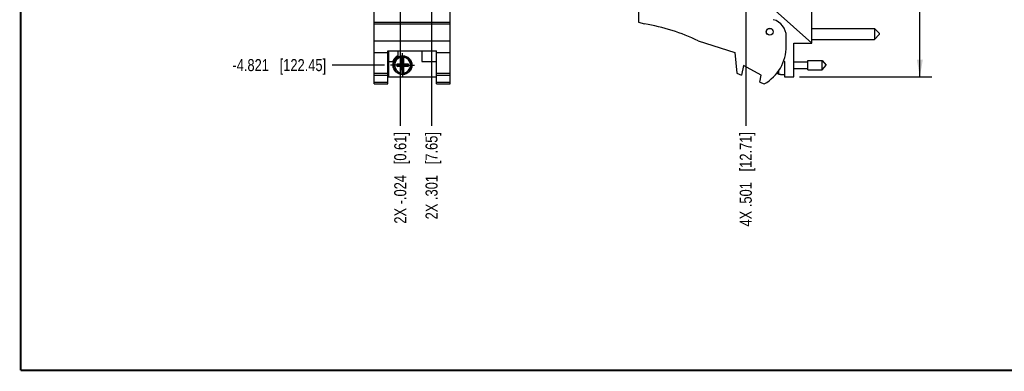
# Model space of a CAD drawing. Header units: inches. Extents: x 0.2 to 16.8, y 0.2 to 10.8.
# Tile 1 of 10: x 0.2 to 10.5, y 0.2 to 3.9. Entities that reach past the tile are written whole.
import ezdxf

# ---------------------------------------------------------------- set-up
doc = ezdxf.new("R2010")
doc.units = ezdxf.units.IN
doc.header["$LTSCALE"] = 0.935
doc.header["$MEASUREMENT"] = 0
doc.linetypes.add('CENTER', pattern=[0.6, 0.375, -0.075, 0.075, -0.075])
doc.layers.get('0').update_dxf_attribs({"linetype": 'CONTINUOUS'})
doc.layers.add('02___PRT_ALL_AXES', color=7, linetype='CONTINUOUS')
doc.layers.add('DIMENSIONS', color=7, linetype='CONTINUOUS')
doc.styles.get("Standard").update_dxf_attribs({"font": 'txt', "width": 0.8})
doc.dimstyles.new('DIMSTYLE_1', dxfattribs={"dimtxt": 0.125, "dimasz": 0.18, "dimexe": 0.18, "dimexo": 0.0625, "dimgap": 0.09, "dimtad": 0, "dimtih": 1, "dimtoh": 1, "dimdec": 3, "dimzin": 4, "dimdsep": 46, "dimtxsty": 'STANDARD', "dimblk": '_FILLED', "dimblk1": '_FILLED', "dimblk2": '_FILLED', "dimcen": 0.09, "dimadec": 0, "dimazin": 0, "dimtp": 0.01, "dimtm": 0.01, "dimtfac": 1, "dimtdec": 3, "dimtofl": 0, "dimtmove": 0, "dimatfit": 3, "dimldrblk": '_FILLED', "dimfxl": 1, "dimtolj": 1, "dimtzin": 4, "dimarcsym": 0})
doc.dimstyles.new('DIMSTYLE_2', dxfattribs={"dimtxt": 0.125, "dimasz": 0.18, "dimexe": 0.18, "dimexo": 0.0625, "dimgap": 0.09, "dimtad": 0, "dimtih": 1, "dimtoh": 1, "dimdec": 3, "dimzin": 4, "dimdsep": 46, "dimtxsty": 'STANDARD', "dimblk": '_FILLED', "dimblk1": '_FILLED', "dimblk2": '_FILLED', "dimcen": 0.09, "dimadec": 0, "dimazin": 0, "dimtp": 0.01, "dimtm": 0.01, "dimtfac": 1, "dimtdec": 3, "dimtofl": 0, "dimtmove": 0, "dimatfit": 3, "dimldrblk": '_FILLED', "dimfxl": 1, "dimtolj": 1, "dimtzin": 4, "dimarcsym": 0})

# ---------------------------------------------------------------- blocks, each defined once
blk = doc.blocks.new('*D8')
at = {"layer": 'DIMENSIONS', "color": 2, "linetype": 'CONTINUOUS'}
blk.add_line((4.032, 3.429), (3.488, 3.429), dxfattribs=at)
at = {"layer": 'DIMENSIONS', "color": 2, "linetype": 'CONTINUOUS', "insert": (3.425, 3.492), "char_height": 0.125, "width": 1.525, "attachment_point": 3, "line_spacing_factor": 0.9}
blk.add_mtext('-4.821{\\Ftxt.shx;\\W1.000000;\\H0.125000; }[122.45]', dxfattribs=at)
blk = doc.blocks.new('_FILLED')
at = {"color": 0, "linetype": 'BYBLOCK'}
blk.add_solid([(0, 0), (-1, 0.174), (-1, -0.174)], dxfattribs=at)
blk = doc.blocks.new('*D9')
at = {"layer": 'DIMENSIONS', "color": 2, "linetype": 'CONTINUOUS'}
for p, q in [((8.345, 8.372), (9.721, 8.372)), ((9.596, 8.372), (9.596, 5.965)), ((9.596, 3.307), (9.596, 5.715)), ((8.346, 3.307), (9.721, 3.307))]:
    blk.add_line(p, q, dxfattribs=at)
at = {"layer": 'DIMENSIONS', "color": 2, "linetype": 'CONTINUOUS', "xscale": 0.18, "yscale": 0.18, "zscale": 0.18}
for p, rotation in [((9.596, 8.372), 90), ((9.596, 3.307), 270)]:
    blk.add_blockref('_FILLED', p, dxfattribs=dict(at, rotation=rotation))
at = {"layer": 'DIMENSIONS', "color": 2, "linetype": 'CONTINUOUS', "insert": (9.596, 5.902), "char_height": 0.125, "width": 1.425, "attachment_point": 2, "line_spacing_factor": 0.9}
blk.add_mtext('5.065{\\Ftxt.shx;\\W1.000000;\\H0.125000; }[128.65]', dxfattribs=at)
blk = doc.blocks.new('*D13')
at = {"layer": 'DIMENSIONS', "color": 2, "linetype": 'CONTINUOUS'}
blk.add_line((7.787, 4.276), (7.787, 2.797), dxfattribs=at)
at = {"layer": 'DIMENSIONS', "color": 2, "linetype": 'CONTINUOUS', "insert": (7.724, 2.734), "char_height": 0.125, "width": 1.525, "attachment_point": 3, "rotation": 90, "line_spacing_factor": 0.9}
blk.add_mtext('4X .501{\\Ftxt.shx;\\W1.000000;\\H0.125000; }[12.71]', dxfattribs=at)
blk = doc.blocks.new('*D18')
at = {"layer": 'DIMENSIONS', "color": 2, "linetype": 'CONTINUOUS'}
blk.add_line((4.52, 4.213), (4.52, 2.797), dxfattribs=at)
at = {"layer": 'DIMENSIONS', "color": 2, "linetype": 'CONTINUOUS', "insert": (4.458, 2.734), "char_height": 0.125, "width": 1.425, "attachment_point": 3, "rotation": 90, "line_spacing_factor": 0.9}
blk.add_mtext('2X .301{\\Ftxt.shx;\\W1.000000;\\H0.125000; }[7.65]', dxfattribs=at)
blk = doc.blocks.new('*D19')
at = {"layer": 'DIMENSIONS', "color": 2, "linetype": 'CONTINUOUS'}
blk.add_line((4.195, 4.213), (4.195, 2.797), dxfattribs=at)
at = {"layer": 'DIMENSIONS', "color": 2, "linetype": 'CONTINUOUS', "insert": (4.133, 2.734), "char_height": 0.125, "width": 1.525, "attachment_point": 3, "rotation": 90, "line_spacing_factor": 0.9}
blk.add_mtext('2X -.024{\\Ftxt.shx;\\W1.000000;\\H0.125000; }[0.61]', dxfattribs=at)

msp = doc.modelspace()

# ---------------------------------------------------------------- linework, layer by layer
at = {"color": 7, "linetype": 'CONTINUOUS'}
for p, q in [((3.9253, 3.2342), (3.9253, 8.3722)), ((4.7133, 3.2342), (4.7133, 8.3722)), ((8.4735, 3.6572), (8.4735, 4.2362)), ((6.6725, 3.9962), (6.6725, 3.8762)), ((8.4735, 3.6572), (8.0925, 3.9979)), ((3.9253, 3.8762), (4.7133, 3.8762)), ((3.9253, 3.8567), (4.7133, 3.8567)), ((6.6725, 3.8762), (6.7345, 3.8567)), ((8.4735, 3.811), (9.1235, 3.811)), ((9.1735, 3.761), (9.1235, 3.811)), ((9.1235, 3.811), (9.1235, 3.696)), ((8.2075, 3.6262), (8.2075, 3.727)), ((8.4735, 3.696), (9.1235, 3.696)), ((9.1735, 3.746), (9.1235, 3.696)), ((9.1735, 3.761), (9.1735, 3.746)), ((3.9253, 3.681), (4.7133, 3.681)), ((7.2925, 3.681), (7.6725, 3.5612)), ((8.2855, 3.6572), (8.4735, 3.6572)), ((8.2855, 3.3072), (8.2855, 3.6572)), ((3.9253, 3.5612), (4.0673, 3.5612)), ((4.0673, 3.5765), (4.5713, 3.5765)), ((4.0673, 3.2342), (4.0673, 3.5765)), ((4.0733, 3.5765), (4.0733, 3.3072)), ((4.1703, 3.5765), (4.1703, 3.5266)), ((4.2055, 3.441), (4.2055, 3.5239)), ((4.2331, 3.441), (4.2331, 3.5239)), ((4.4203, 3.5765), (4.4203, 3.4672)), ((4.5713, 3.2342), (4.5713, 3.5765)), ((4.5713, 3.5612), (4.7133, 3.5612)), ((7.6725, 3.5612), (7.6925, 3.3442)), ((4.0733, 3.4672), (4.1171, 3.4672)), ((4.1622, 3.4155), (4.2764, 3.443)), ((4.1622, 3.443), (4.2055, 3.443)), ((4.1622, 3.443), (4.2764, 3.4155)), ((4.1622, 3.4155), (4.1622, 3.443)), ((4.2055, 3.4155), (4.1622, 3.4155)), ((4.2055, 3.441), (4.2076, 3.441)), ((4.2055, 3.4175), (4.2076, 3.4175)), ((4.2055, 3.3346), (4.2055, 3.4175)), ((4.231, 3.4778), (4.2076, 3.4778)), ((4.231, 3.3807), (4.2076, 3.4778)), ((4.2076, 3.4778), (4.2076, 3.441)), ((4.2076, 3.3807), (4.231, 3.4778)), ((4.231, 3.4175), (4.2076, 3.441)), ((4.2076, 3.4175), (4.231, 3.441)), ((4.2076, 3.4175), (4.2076, 3.3807)), ((4.231, 3.3807), (4.2076, 3.3807)), ((4.231, 3.441), (4.231, 3.4778)), ((4.2331, 3.441), (4.231, 3.441)), ((4.2331, 3.4175), (4.231, 3.4175)), ((4.231, 3.3807), (4.231, 3.4175)), ((4.2331, 3.443), (4.2764, 3.443)), ((4.2331, 3.3346), (4.2331, 3.4175)), ((4.2764, 3.4155), (4.2331, 3.4155)), ((4.2764, 3.443), (4.2764, 3.4155)), ((4.4203, 3.4672), (4.5713, 3.4672)), ((7.7625, 3.425), (7.7425, 3.325)), ((7.9465, 3.325), (7.7625, 3.425)), ((8.1806, 3.473), (8.1875, 3.4672)), ((8.1875, 3.4672), (8.1875, 3.3072)), ((8.2855, 3.4643), (8.4312, 3.4643)), ((8.2855, 3.3942), (8.4312, 3.3942)), ((8.4312, 3.4785), (8.5793, 3.4785)), ((8.4312, 3.38), (8.4312, 3.4785)), ((8.4312, 3.38), (8.5793, 3.38)), ((8.5793, 3.4785), (8.6206, 3.4292)), ((8.5793, 3.38), (8.5793, 3.4785)), ((8.5793, 3.38), (8.6206, 3.4292)), ((3.9253, 3.3442), (4.0673, 3.3442)), ((3.9253, 3.325), (4.0673, 3.325)), ((4.0733, 3.3072), (4.5713, 3.3072)), ((4.5713, 3.3442), (4.7133, 3.3442)), ((4.5713, 3.325), (4.7133, 3.325)), ((7.6925, 3.3442), (7.7425, 3.325)), ((7.9319, 3.2522), (7.9465, 3.325)), ((8.1304, 3.3355), (8.1462, 3.3346)), ((8.1462, 3.3346), (8.1462, 3.3336)), ((8.1462, 3.3336), (8.1875, 3.3312)), ((8.1875, 3.3072), (8.2855, 3.3072)), ((3.9253, 3.2522), (4.0673, 3.2522)), ((3.9253, 3.2342), (4.0673, 3.2342)), ((4.5713, 3.2522), (4.7133, 3.2522)), ((4.5713, 3.2342), (4.7133, 3.2342)), ((7.9319, 3.2522), (7.9785, 3.2342))]:
    msp.add_line(p, q, dxfattribs=at)
at = {"color": 9, "linetype": 'CONTINUOUS'}
for p, q in [((8.1161, 3.3472), (8.1161, 3.3544)), ((8.1304, 3.3355), (8.1304, 3.3743))]:
    msp.add_line(p, q, dxfattribs=at)
at = {"color": 7, "linetype": 'CONTINUOUS', "const_width": 0.02}
for points in [[(0.25, 10.7586), (0.25, 0.2586)], [(0.25, 0.2586), (16.75, 0.2586)]]:
    msp.add_lwpolyline(points, dxfattribs=at)
at = {"color": 7, "linetype": 'CONTINUOUS'}
for centre, radius in [((8.0355, 3.7762), 0.0365), ((8.0355, 3.7762), 0.035), ((4.2193, 3.4292), 0.098)]:
    msp.add_circle(centre, radius, dxfattribs=at)
for centre, radius, start, end in [((8.0275, 3.727), 0.18, 0, 75.52249), ((6.4112, 1.8567), 2.026, 64.21446, 80.81669), ((7.7575, 3.6262), 0.45, 299.41364, 360), ((4.2193, 3.4292), 0.109, 116.71426, 159.59683), ((4.2193, 3.4292), 0.0956, 81.71661, 98.28339), ((4.2193, 3.4292), 0.0956, 261.71661, 278.28339), ((8.4178, 3.4292), 0.3127, 194.17954, 195.21193)]:
    msp.add_arc(centre, radius, start, end, dxfattribs=at)
at = {"color": 9, "linetype": 'CONTINUOUS'}
for radius, start, end in [(0.0947, 98.36374, 261.63626), (0.0832, 99.53359, 260.46641), (0.0947, 278.36374, 81.63626), (0.0832, 279.53359, 80.46641)]:
    msp.add_arc((4.2193, 3.4292), radius, start, end, dxfattribs=at)
at = {"color": 7, "linetype": 'CONTINUOUS'}
msp.add_open_spline([(8.1304, 3.3355), (8.13, 3.3355), (8.1292, 3.3356), (8.1279, 3.3358), (8.1267, 3.3362), (8.1256, 3.3366), (8.1245, 3.3371), (8.1234, 3.3376), (8.1223, 3.3383), (8.1214, 3.339), (8.1204, 3.3399), (8.1196, 3.3407), (8.1188, 3.3417), (8.1181, 3.3427), (8.1175, 3.3438), (8.1169, 3.3449), (8.1165, 3.346), (8.1162, 3.3468), (8.1161, 3.3472)], degree=3, knots=[0, 0, 0, 0, 0.0625, 0.1249992, 0.187499, 0.2499987, 0.3124985, 0.3749983, 0.4374981, 0.499998, 0.562498, 0.6249981, 0.6874982, 0.7499984, 0.8124987, 0.8749992, 0.9374992, 1, 1, 1, 1], dxfattribs=at)
at = {"layer": '02___PRT_ALL_AXES', "color": 7, "linetype": 'CENTER'}
for q in [(4.2193, 3.5543), (4.0942, 3.4292), (4.3444, 3.4292), (4.2193, 3.3041)]:
    msp.add_line((4.2193, 3.4292), q, dxfattribs=at)

# ---------------------------------------------------------------- dimensions: what is measured, and where the dimension line sits
at = {"layer": 'DIMENSIONS', "color": 2, "linetype": 'CONTINUOUS'}
dim = msp.add_linear_dim(base=(9.5959, 8.3722), p1=(8.3459, 3.3072), p2=(8.345, 8.3722), angle=90, dimstyle='DIMSTYLE_2', dxfattribs=at)
dim.commit()
dim.dimension.update_dxf_attribs({"geometry": '*D9', "text_midpoint": (9.4459, 5.8397), "dimtype": 160})
for feature_location, offset, dtype, origin, text, picture, middle in [((4.0317, 3.4292), (-0.5439, 0), 0, (4.0942, 8.2502), '-<>', '*D8', (2.4128, 3.4292)), ((7.78697, 4.27566), (0, -1.47891), 1, (8.28752, 4.33816), '4X <>', '*D13', (7.92139, 1.79295)), ((4.1953, 4.2126), (0, -1.4158), 1, (4.2193, 4.2751), '2X -<>', '*D19', (4.3073, 1.7482)), ((4.5203, 4.2126), (0, -1.4158), 1, (4.2193, 4.2751), '2X <>', '*D18', (4.6323, 1.8429))]:
    dim = msp.add_ordinate_dim(feature_location=feature_location, offset=offset, dtype=dtype, origin=origin, text=text, dimstyle='DIMSTYLE_1', dxfattribs=at)
    dim.commit()
    dim.dimension.update_dxf_attribs({"geometry": picture, "text_midpoint": middle})

doc.saveas('drawing.dxf')
